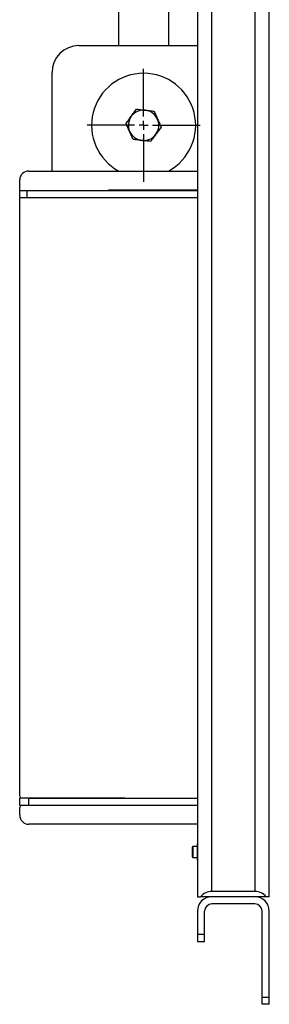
# Model space of a CAD drawing. Header units: millimetres. Extents: x 379 to 2296, y 100 to 1543.
# Tile 1 of 5: x 379 to 518, y 330 to 879. Entities that reach past the tile are written whole.
import ezdxf

# ---------------------------------------------------------------- set-up
doc = ezdxf.new("R2010")
doc.units = ezdxf.units.MM
doc.layers.add('FOND_DE_PLAN', color=7, linetype='Continuous')

# ---------------------------------------------------------------- blocks, each defined once
blk = doc.blocks.new('SW_CENTERMARKSYMBOL_16')
at = {"layer": 'FOND_DE_PLAN', "color": 0}
for p, q in [((0, 5), (0, 31.5)), ((-5, 0), (-31.5, 0)), ((0, 0), (-2.5, 0)), ((0, 0), (0, 2.5)), ((0, 0), (0, -2.5)), ((0, 0), (2.5, 0)), ((5, 0), (31.5, 0)), ((0, -5), (0, -31.5))]:
    blk.add_line(p, q, dxfattribs=at)

msp = doc.modelspace()

# ---------------------------------------------------------------- linework, layer by layer
at = {"color": 7, "linetype": 'Continuous', "lineweight": 25}
for p, q in [((510.1, 1165.06), (510.1, 393.06)), ((518.1, 390.06), (518.1, 1165.06)), ((434.1, 1081.06), (434.1, 865.06)), ((462.1, 865.06), (462.1, 1070.06)), ((478.1, 1070.06), (478.1, 390.06)), ((486.1, 393.06), (486.1, 1070.06)), ((412.1, 865.06), (478.1, 865.06)), ((397.1, 795.06), (397.1, 850.06)), ((384.1, 795.06), (478.1, 795.06)), ((379.1, 784.06), (379.1, 790.06)), ((379.1, 780.06), (379.1, 784.06)), ((383.1, 784.06), (379.1, 784.06)), ((383.1, 784.06), (383.1, 780.06)), ((478.1, 784.06), (383.1, 784.06)), ((478.1, 784.31), (428.6, 784.31)), ((428.6, 784.31), (428.6, 784.06)), ((379.1, 446.19), (379.1, 780.06)), ((383.1, 780.06), (379.1, 780.06)), ((478.1, 780.06), (383.1, 780.06)), ((379.1, 441.06), (379.1, 445.06)), ((384.1, 445.06), (379.1, 445.06)), ((380.1, 445.19), (437.6, 445.19)), ((384.1, 441.06), (384.1, 445.06)), ((384.1, 445.06), (478.1, 445.06)), ((437.6, 445.19), (437.6, 445.06)), ((384.1, 441.06), (379.1, 441.06)), ((379.1, 435.56), (379.1, 439.94)), ((437.6, 440.94), (380.1, 440.94)), ((478.1, 441.06), (384.1, 441.06)), ((437.6, 441.06), (437.6, 440.94)), ((478.1, 430.56), (384.1, 430.56)), ((475.6, 418.06), (475.1, 417.56)), ((478, 418.06), (475.6, 418.06)), ((475.6, 418.06), (475.6, 412.06)), ((478.1, 419.63), (478, 419.46)), ((478, 419.46), (478, 410.66)), ((475.1, 417.56), (475.1, 412.56)), ((475.1, 412.56), (475.6, 412.06)), ((475.6, 412.06), (478, 412.06)), ((478, 410.66), (478.1, 410.49)), ((510.1, 393.06), (486.1, 393.06)), ((478.1, 390.06), (479.86, 390.06)), ((486.1, 390.06), (479.86, 390.06)), ((510.1, 390.06), (486.1, 390.06)), ((510.1, 386.06), (486.1, 386.06)), ((516.35, 390.06), (510.1, 390.06)), ((518.1, 390.06), (516.35, 390.06)), ((478.1, 382.06), (478.1, 369.06)), ((482.1, 369.06), (482.1, 382.06)), ((514.1, 334.06), (514.1, 382.06)), ((518.1, 334.06), (518.1, 382.06)), ((482.1, 369.06), (478.1, 369.06)), ((478.1, 369.06), (478.1, 365.06)), ((482.1, 365.06), (482.1, 369.06)), ((478.1, 365.06), (482.1, 365.06)), ((514.1, 330.06), (514.1, 334.06)), ((514.1, 334.06), (518.1, 334.06)), ((518.1, 330.06), (514.1, 330.06)), ((518.1, 330.06), (518.1, 334.06))]:
    msp.add_line(p, q, dxfattribs=at)
for centre, radius, start, end in [((412.1, 850.06), 15, 90, 180), ((448.1, 820.56), 29, 298.4407, 241.5593), ((448.1, 820.56), 8.5, 143.6838, 203.6838), ((448.1, 820.56), 8.5, 83.6838, 143.6838), ((448.1, 820.56), 8.5, 23.6838, 83.6838), ((448.1, 820.56), 8.5, 323.6838, 23.6838), ((448.1, 820.56), 8.5, 203.6838, 263.6838), ((448.1, 820.56), 8.5, 263.6838, 323.6838), ((384.1, 790.06), 5, 90, 180), ((380.1, 446.19), 1, 180, 270), ((380.1, 439.94), 1, 90, 180), ((384.1, 435.56), 5, 180, 270), ((486.1, 385.06), 8, 90, 141.3178), ((510.1, 385.06), 8, 38.6822, 90), ((486.1, 382.06), 8, 90, 180), ((486.1, 382.06), 4, 90, 180), ((510.1, 382.06), 8, 0, 90), ((510.1, 382.06), 4, 0, 90)]:
    msp.add_arc(centre, radius, start, end, dxfattribs=at)
for points, knots in [([(438.35, 821.64), (438.82, 822.29), (439.3, 822.94), (440.27, 824.25), (440.76, 824.92), (441.25, 825.6)], [0, 0, 0, 0, 0.5, 0.5, 1, 1, 1, 1]), ([(441.25, 825.6), (441.75, 826.27), (442.24, 826.94), (443.21, 828.25), (443.68, 828.9), (444.16, 829.55)], [0, 0, 0, 0, 0.5, 0.5, 1, 1, 1, 1]), ([(444.16, 829.55), (444.95, 829.46), (446.55, 829.28), (448.2, 829.1), (449.04, 829.01)], [0, 0, 0, 0, 0.495457, 1, 1, 1, 1]), ([(449.04, 829.01), (449.85, 828.92), (451.51, 828.74), (453.11, 828.56), (453.91, 828.47)], [0, 0, 0, 0, 0.494511, 1, 1, 1, 1]), ([(453.91, 828.47), (454.24, 827.74), (454.56, 827), (455.22, 825.5), (455.55, 824.74), (455.89, 823.98)], [0, 0, 0, 0, 0.5, 0.5, 1, 1, 1, 1]), ([(440.32, 817.15), (439.99, 817.9), (439.32, 819.42), (438.67, 820.9), (438.35, 821.64)], [0, 0, 0, 0, 0.494513, 1, 1, 1, 1]), ([(457.86, 819.48), (457.38, 818.84), (456.9, 818.18), (455.94, 816.87), (455.45, 816.2), (454.95, 815.53)], [0, 0, 0, 0, 0.5, 0.5, 1, 1, 1, 1]), ([(455.89, 823.98), (456.22, 823.22), (456.88, 821.7), (457.53, 820.23), (457.86, 819.48)], [0, 0, 0, 0, 0.494513, 1, 1, 1, 1]), ([(442.29, 812.65), (441.97, 813.39), (441.64, 814.13), (440.99, 815.62), (440.65, 816.38), (440.32, 817.15)], [0, 0, 0, 0, 0.5, 0.5, 1, 1, 1, 1]), ([(454.95, 815.53), (454.46, 814.86), (453.48, 813.52), (452.53, 812.23), (452.04, 811.57)], [0, 0, 0, 0, 0.494508, 1, 1, 1, 1]), ([(447.17, 812.11), (446.35, 812.2), (444.7, 812.39), (443.1, 812.56), (442.29, 812.65)], [0, 0, 0, 0, 0.494511, 1, 1, 1, 1]), ([(452.04, 811.57), (451.25, 811.66), (449.65, 811.84), (448, 812.02), (447.17, 812.11)], [0, 0, 0, 0, 0.495457, 1, 1, 1, 1])]:
    msp.add_open_spline(points, degree=3, knots=knots, dxfattribs=at)

# ---------------------------------------------------------------- block references
at = {"layer": 'FOND_DE_PLAN', "color": 7}
msp.add_blockref('SW_CENTERMARKSYMBOL_16', (448.1, 820.56), dxfattribs=at)

doc.saveas('drawing.dxf')
